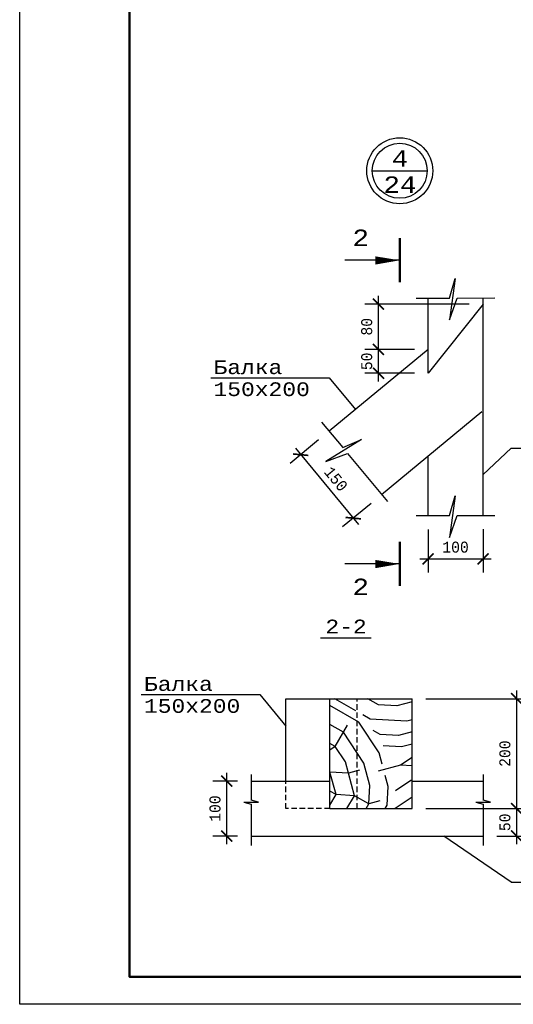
# Model space of a CAD drawing. Header units: millimetres. Extents: x -17 to 2655, y -428 to 194.
# Tile 35 of 47: x 1319 to 1409, y -103 to 77. Entities that reach past the tile are written whole.
import ezdxf
from ezdxf.enums import TextEntityAlignment as Align

# ---------------------------------------------------------------- set-up
doc = ezdxf.new("R2010")
doc.units = ezdxf.units.MM
doc.linetypes.add('ШТРИХОВАЯX2', pattern=[1.5, 1, -0.5])
for name, color, linetype in [('лист а3', 7, 'Continuous'), ('Размеры', 5, 'Continuous'), ('тонкий', 251, 'Continuous')]:
    doc.layers.add(name, color=color, linetype=linetype)
doc.layers.add('стропила', color=40, linetype='Continuous', lineweight=30)
doc.styles.get("Standard").update_dxf_attribs({"font": 'COUR.TTF', "width": 0.8, "height": 2})
doc.styles.add('style1', font='COUR.TTF')
doc.dimstyles.get("Standard").update_dxf_attribs({"dimtxt": 2, "dimasz": 2, "dimexe": 2.5, "dimexo": 2.5, "dimgap": 1, "dimtad": 1, "dimdec": 0, "dimzin": 0, "dimdsep": 46, "dimtxsty": 'Standard', "dimblk": 'ARCHTICK', "dimcen": -3, "dimdle": 1.5, "dimadec": 0, "dimazin": 0, "dimtfac": 0.75, "dimtdec": 0, "dimtofl": 0, "dimtmove": 0, "dimatfit": 3, "dimldrblk": 'ARCHTICK', "dimfxl": 0, "dimtvp": 1.5, "dimtolj": 1, "dimtzin": 0, "dimarcsym": 0})

# ---------------------------------------------------------------- blocks, each defined once
blk = doc.blocks.new('_ArchTick')
at = {"color": 0, "linetype": 'ByBlock', "const_width": 0.15}
blk.add_lwpolyline([(-0.5, -0.5), (0.5, 0.5)], dxfattribs=at)
blk = doc.blocks.new('*D265')
at = {"layer": 'Defpoints', "color": 0}
for p in [(1393.51, -13.57), (1403.51, -13.54), (1403.51, -21.44)]:
    blk.add_point(p, dxfattribs=at)
at = {"layer": 'Размеры', "color": 0, "lineweight": -2}
for p, q in [((1393.51, -16.07), (1393.51, -23.94)), ((1403.51, -16.04), (1403.51, -23.94)), ((1392.01, -21.44), (1405.01, -21.44))]:
    blk.add_line(p, q, dxfattribs=at)
at = {"layer": 'Размеры', "color": 0, "lineweight": -2, "xscale": 2, "yscale": 2, "zscale": 2, "rotation": 180}
blk.add_blockref('_ArchTick', (1393.51, -21.44), dxfattribs=at)
at = {"layer": 'Размеры', "color": 0, "lineweight": -2, "xscale": 2, "yscale": 2, "zscale": 2}
blk.add_blockref('_ArchTick', (1403.51, -21.44), dxfattribs=at)
at = {"layer": 'Размеры', "color": 0, "insert": (1398.51, -19.32), "char_height": 2, "attachment_point": 5}
blk.add_mtext('\\A1;100', dxfattribs=at)
blk = doc.blocks.new('*D266')
at = {"layer": 'Defpoints', "color": 0}
for p in [(1375.5, 1.81), (1385.06, -9.74), (1379.89, -14.03)]:
    blk.add_point(p, dxfattribs=at)
at = {"layer": 'Размеры', "color": 0, "lineweight": -2}
for p, q in [((1373.57, 0.21), (1368.4, -4.07)), ((1369.36, -1.32), (1380.85, -15.18)), ((1383.14, -11.34), (1377.96, -15.62))]:
    blk.add_line(p, q, dxfattribs=at)
at = {"layer": 'Размеры', "color": 0, "lineweight": -2, "xscale": 2, "yscale": 2, "zscale": 2}
for p, rotation in [((1370.32, -2.48), 129.6328524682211), ((1379.89, -14.03), 309.6328524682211)]:
    blk.add_blockref('_ArchTick', p, dxfattribs=dict(at, rotation=rotation))
at = {"layer": 'Размеры', "color": 0, "insert": (1376.74, -6.9), "char_height": 2, "attachment_point": 5, "rotation": 309.6329}
blk.add_mtext('\\A1;150', dxfattribs=at)
blk = doc.blocks.new('*D267')
at = {"layer": 'Defpoints', "color": 0}
for p in [(1384.48, 16.68), (1393.51, 16.68), (1393.51, 12.34)]:
    blk.add_point(p, dxfattribs=at)
at = {"layer": 'Размеры', "color": 0, "lineweight": -2}
for p, q in [((1384.48, 10.84), (1384.48, 18.18)), ((1391.01, 16.68), (1381.98, 16.68)), ((1391.01, 12.34), (1381.98, 12.34))]:
    blk.add_line(p, q, dxfattribs=at)
at = {"layer": 'Размеры', "color": 0, "lineweight": -2, "xscale": 2, "yscale": 2, "zscale": 2}
for p, rotation in [((1384.48, 16.68), 90), ((1384.48, 12.34), 270)]:
    blk.add_blockref('_ArchTick', p, dxfattribs=dict(at, rotation=rotation))
at = {"layer": 'Размеры', "color": 0, "insert": (1382.35, 14.51), "char_height": 2, "attachment_point": 5, "rotation": 90}
blk.add_mtext('\\A1;50', dxfattribs=at)
blk = doc.blocks.new('*D268')
at = {"layer": 'Defpoints', "color": 0}
for p in [(1384.48, 24.93), (1403.51, 24.93), (1393.51, 16.68)]:
    blk.add_point(p, dxfattribs=at)
at = {"layer": 'Размеры', "color": 0, "lineweight": -2}
for p, q in [((1384.48, 15.18), (1384.48, 26.43)), ((1401.01, 24.93), (1381.98, 24.93)), ((1391.01, 16.68), (1381.98, 16.68))]:
    blk.add_line(p, q, dxfattribs=at)
at = {"layer": 'Размеры', "color": 0, "lineweight": -2, "xscale": 2, "yscale": 2, "zscale": 2}
for p, rotation in [((1384.48, 24.93), 90), ((1384.48, 16.68), 270)]:
    blk.add_blockref('_ArchTick', p, dxfattribs=dict(at, rotation=rotation))
at = {"layer": 'Размеры', "color": 0, "insert": (1382.35, 20.81), "char_height": 2, "attachment_point": 5, "rotation": 90}
blk.add_mtext('\\A1;80', dxfattribs=at)
blk = doc.blocks.new('*D269')
at = {"layer": 'Defpoints', "color": 0}
for p in [(1356.85, -61.9), (1361.31, -61.9), (1361.31, -71.9)]:
    blk.add_point(p, dxfattribs=at)
at = {"layer": 'Размеры', "color": 0, "lineweight": -2}
for p, q in [((1356.85, -73.4), (1356.85, -60.4)), ((1358.81, -61.9), (1354.35, -61.9)), ((1358.81, -71.9), (1354.35, -71.9))]:
    blk.add_line(p, q, dxfattribs=at)
at = {"layer": 'Размеры', "color": 0, "lineweight": -2, "xscale": 2, "yscale": 2, "zscale": 2}
for p, rotation in [((1356.85, -61.9), 90), ((1356.85, -71.9), 270)]:
    blk.add_blockref('_ArchTick', p, dxfattribs=dict(at, rotation=rotation))
at = {"layer": 'Размеры', "color": 0, "insert": (1354.73, -66.9), "char_height": 2, "attachment_point": 5, "rotation": 90}
blk.add_mtext('\\A1;100', dxfattribs=at)
blk = doc.blocks.new('*D270')
at = {"layer": 'Defpoints', "color": 0}
for p in [(1390.63, -46.9), (1390.63, -66.9), (1409.62, -66.9)]:
    blk.add_point(p, dxfattribs=at)
at = {"layer": 'Размеры', "color": 0, "lineweight": -2}
for p, q in [((1409.62, -45.4), (1409.62, -68.4)), ((1393.13, -46.9), (1412.12, -46.9)), ((1393.13, -66.9), (1412.12, -66.9))]:
    blk.add_line(p, q, dxfattribs=at)
at = {"layer": 'Размеры', "color": 0, "lineweight": -2, "xscale": 2, "yscale": 2, "zscale": 2}
for p, rotation in [((1409.62, -46.9), 90), ((1409.62, -66.9), 270)]:
    blk.add_blockref('_ArchTick', p, dxfattribs=dict(at, rotation=rotation))
at = {"layer": 'Размеры', "color": 0, "insert": (1407.5, -56.9), "char_height": 2, "attachment_point": 5, "rotation": 90}
blk.add_mtext('\\A1;200', dxfattribs=at)
blk = doc.blocks.new('*D361')
at = {"layer": 'Defpoints', "color": 0}
for p in [(1390.63, -66.9), (1403.53, -71.9), (1409.62, -71.9)]:
    blk.add_point(p, dxfattribs=at)
at = {"layer": 'Размеры', "color": 0, "lineweight": -2}
for p, q in [((1409.62, -65.4), (1409.62, -73.4)), ((1393.13, -66.9), (1412.12, -66.9)), ((1406.03, -71.9), (1412.12, -71.9))]:
    blk.add_line(p, q, dxfattribs=at)
at = {"layer": 'Размеры', "color": 0, "lineweight": -2, "xscale": 2, "yscale": 2, "zscale": 2}
for p, rotation in [((1409.62, -66.9), 90), ((1409.62, -71.9), 270)]:
    blk.add_blockref('_ArchTick', p, dxfattribs=dict(at, rotation=rotation))
at = {"layer": 'Размеры', "color": 0, "insert": (1407.5, -69.4), "char_height": 2, "attachment_point": 5, "rotation": 90}
blk.add_mtext('\\A1;50', dxfattribs=at)

msp = doc.modelspace()

# ---------------------------------------------------------------- hatches: boundary and pattern name
at = {"layer": 'тонкий'}
h = msp.add_hatch(dxfattribs=at)
h.set_pattern_fill('LOGEND', color=256, scale=30, angle=60, style=0, pattern_type=2)
h.set_pattern_definition([(60, (-273.27, -123.26), (-10.98076, 40.98076), [9, -21]), (60, (-274.57, -122.51), (-10.98076, 40.98076), [9, -21]), (60, (-276.418, -119.712), (-10.98076, 40.98076), [6, -24]), (60, (-278.266, -116.913), (-10.98076, 40.98076), [4.5, -25.5]), (60, (-280.864, -115.413), (-10.98076, 40.98076), [3, -27]), (60, (-287.212, -120.41), (-10.98076, 40.98076), [1.5, -7.5, 1.5, -19.5]), (60, (-286.26, -115.76), (-10.98076, 40.98076), [1.5, -12, 4.5, -12]), (60, (-284.56, -109.815), (-10.98076, 40.98076), [1.5, -1.5, 1.5, -25.5]), (60, (-286.61, -110.364), (-10.98076, 40.98076), [1.5, -28.5]), (60, (-289.957, -110.163), (-10.98076, 40.98076), [4.5, -25.5]), (60, (-292.555, -108.663), (-10.98076, 40.98076), [6, -24]), (60, (-295.903, -108.462), (-10.98076, 40.98076), [7.5, -9, 1.5, -12]), (150, (-286.315, -127.855), (-40.98076, -10.98076), [1.5, -3, 7.5, -18]), (150, (-288.163, -125.056), (-40.98076, -10.98076), [1.5, -1.5, 4.5, -22.5]), (150, (-297.805, -117.757), (-40.98076, -10.98076), [3, -27]), (150, (-286.663, -122.458), (-40.98076, -10.98076), [6, -9, 1.5, -13.5]), (150, (-300.202, -112.91), (-40.98076, -10.98076), [1.5, -28.5]), (150, (-286.462, -119.11), (-40.98076, -10.98076), [4.5, -25.5]), (150, (-286.26, -115.76), (-40.98076, -10.98076), [3, -27]), (150, (-284.76, -113.163), (-40.98076, -10.98076), [1.5, -4.5, 4.5, -19.5]), (150, (-285.31, -111.114), (-40.98076, -10.98076), [1.5, -28.5]), (150, (-279.364, -112.815), (-40.98076, -10.98076), [4.2, -25.8]), (150, (-273.418, -114.516), (-40.98076, -10.98076), [3, -27]), (150, (-282.31, -105.918), (-40.98076, -10.98076), [1.5, -28.5]), (150, (-279.51, -104.07), (-40.98076, -10.98076), [4.5, -25.5]), (150, (-278.01, -101.472), (-40.98076, -10.98076), [4.5, -25.5]), (105, (-269.869, -111.37), (-25.98076, 15), [2.1213, -2.1213, 2.1213, -36.0625]), (105, (-279.364, -112.815), (-25.98076, 15), [4.2426, -38.1838]), (105, (-298.354, -115.708), (-25.98076, 15), [4.2426, -38.1838]), (105, (-288.86, -114.261), (-25.98076, 15), [4.2426, -38.1838]), (105, (-282.913, -115.962), (-25.98076, 15), [4.2426, -38.1838]), (105, (-273.217, -111.168), (-25.98076, 15), [4.2426, -38.1838]), (105, (-276.016, -113.016), (-25.98076, 15), [6.36396, -36.06245]), (105, (-292.207, -114.06), (-25.98076, 15), [2.1213, -40.3051]), (105, (-295.555, -113.86), (-25.98076, 15), [2.1213, -40.3051]), (105, (-289.555, -103.467), (-25.98076, 15), [2.1213, -40.3051]), (105, (-282.565, -121.36), (-25.98076, 15), [2.1213, -40.3051]), (105, (-283.408, -101.82), (-25.98076, 15), [2.1213, -40.3051]), (105, (-286.06, -112.413), (-25.98076, 15), [2.1213, -40.3051]), (105, (-287.158, -108.315), (-25.98076, 15), [2.1213, -40.3051]), (195, (-282.712, -112.614), (-15, -25.98076), [2.1213, -2.1213, 6.36396, -31.81985]), (195, (-280.462, -108.717), (-15, -25.98076), [2.1213, -40.3051]), (195, (-271.369, -113.967), (-15, -25.98076), [2.1213, -40.3051]), (195, (-280.864, -115.413), (-15, -25.98076), [2.1213, -40.3051]), (195, (-283.81, -108.516), (-15, -25.98076), [2.1213, -40.3051]), (195, (-281.065, -118.761), (-15, -25.98076), [2.1213, -40.3051]), (195, (-275.065, -108.37), (-15, -25.98076), [2.1213, -40.3051]), (195, (-277.77, -131.056), (-15, -25.98076), [2.1213, -40.3051]), (195, (-278.32, -129.007), (-15, -25.98076), [4.2426, -38.1838]), (195, (-278.869, -126.958), (-15, -25.98076), [4.2426, -38.1838]), (195, (-277.369, -124.36), (-15, -25.98076), [4.2426, -38.1838]), (195, (-279.217, -121.56), (-15, -25.98076), [4.2426, -38.1838]), (195, (-283.61, -105.168), (-15, -25.98076), [4.2426, -38.1838]), (195, (-267.619, -107.472), (-15, -25.98076), [4.2426, -38.1838]), (195, (-287.653, -94.173), (-15, -25.98076), [4.2426, -38.1838]), (195, (-285.055, -95.673), (-15, -25.98076), [4.2426, -38.1838]), (195, (-285.256, -99.02), (-15, -25.98076), [4.2426, -38.1838]), (195, (-295.756, -117.208), (-15, -25.98076), [6.36396, -36.06245]), (195, (-283.408, -101.82), (-15, -25.98076), [6.36396, -36.06245]), (86.56505, (-299.452, -111.61), (15, 25.98076), [3.354, -63.72804]), (86.56505, (-286.462, -119.11), (15, 25.98076), [3.354, -63.72804]), (86.56505, (-292.756, -112.011), (15, 25.98076), [3.354, -63.72804]), (86.56505, (-270.07, -114.717), (15, 25.98076), [3.354, -63.72804]), (86.56505, (-273.418, -114.516), (15, 25.98076), [3.354, -63.72804]), (86.56505, (-283.114, -119.31), (15, 25.98076), [3.354, -63.72804]), (86.56505, (-296.104, -111.81), (15, 25.98076), [3.354, -63.72804]), (86.56505, (-283.81, -108.516), (15, 25.98076), [6.708, -60.37404]), (123.43495, (-287.707, -106.266), (-25.98076, 15), [3.354, -63.72804]), (123.43495, (-277.663, -106.869), (-25.98076, 15), [3.354, -63.72804]), (123.43495, (-290.359, -116.86), (-25.98076, 15), [3.354, -63.72804]), (123.43495, (-294.658, -121.306), (-25.98076, 15), [3.354, -63.72804]), (123.43495, (-280.462, -108.717), (-25.98076, 15), [3.354, -63.72804]), (123.43495, (-281.962, -111.315), (-25.98076, 15), [3.354, -63.72804]), (123.43495, (-291.859, -119.458), (-25.98076, 15), [6.708, -60.37404]), (123.43495, (-271.516, -105.222), (-25.98076, 15), [6.708, -60.37404]), (123.43495, (-274.315, -107.07), (-25.98076, 15), [6.708, -60.37404]), (176.56505, (-282.418, -130.105), (-25.98076, 15), [3.354, -63.72804]), (176.56505, (-296.707, -121.855), (-25.98076, 15), [3.354, -63.72804]), (176.56505, (-275.52, -127.159), (-25.98076, 15), [3.354, -63.72804]), (176.56505, (-300.403, -116.257), (-25.98076, 15), [3.354, -63.72804]), (176.56505, (-283.315, -122.659), (-25.98076, 15), [3.354, -63.72804]), (176.56505, (-282.913, -115.962), (-25.98076, 15), [3.354, -63.72804]), (176.56505, (-286.609, -110.364), (-25.98076, 15), [3.354, -63.72804]), (176.56505, (-282.967, -128.056), (-25.98076, 15.00001), [3.354, -63.72804]), (176.56505, (-283.114, -119.31), (-25.98076, 15), [3.354, -63.72804]), (176.56505, (-276.016, -113.016), (-25.98076, 15), [3.354, -63.72804]), (176.56505, (-277.114, -108.918), (-25.98076, 15), [3.354, -63.72804]), (176.56505, (-281.908, -99.222), (-25.98076, 15), [3.354, -63.72804]), (176.56505, (-300.952, -114.208), (-25.98076, 15), [3.354, -63.72804]), (176.56505, (-301.903, -118.855), (-25.98076, 15), [6.708, -60.37404]), (176.56505, (-281.467, -125.458), (-25.98076, 15), [6.708, -60.37404]), (213.43495, (-279.82, -131.605), (-15, -25.98076), [3.354, -63.72804]), (213.43495, (-265.77, -110.271), (-15, -25.98076), [3.354, -63.72804]), (213.43495, (-279.511, -104.07), (-15, -25.98076), [3.354, -63.72804]), (213.43495, (-276.418, -119.712), (-15, -25.98076), [3.354, -63.72804]), (213.43495, (-274.57, -122.511), (-15, -25.98076), [3.354, -63.72804]), (213.43495, (-278.266, -116.913), (-15, -25.98076), [3.354, -63.72804]), (213.43495, (-289.354, -100.119), (-15, -25.98076), [3.354, -63.72804]), (213.43495, (-289.153, -96.771), (-15, -25.98076), [6.708, -60.37404])])
h.paths.add_polyline_path([(1380.6298, -46.8969), (1375.6298, -46.8969), (1375.6298, -66.8969), (1380.6298, -66.8969)])
h.paths.add_polyline_path([(1380.6298, -66.8969), (1390.6298, -66.8969), (1390.6298, -46.8969), (1380.6298, -46.8969)])

# ---------------------------------------------------------------- linework, layer by layer
at = {"lineweight": 50}
for p, q in [((1388.3479, 28.9191), (1388.3439, 36.9191)), ((1388.3479, -26.3466), (1388.3439, -18.3466))]:
    msp.add_line(p, q, dxfattribs=at)
for p, q in [((1388.3459, 32.9191), (1378.3459, 32.914)), ((1353.9404, 11.5257), (1375.5303, 11.5257)), ((1408.6188, -1.2812), (1430.2088, -1.2812)), ((1388.3459, -22.3466), (1378.3459, -22.3516)), ((1341.2833, -46.1338), (1362.8732, -46.1338)), ((1361.315, -60.679), (1361.315, -65.3583)), ((1403.5317, -60.679), (1403.5317, -65.3583)), ((1359.9816, -65.7217), (1362.6483, -65.7217)), ((1359.9816, -65.7217), (1361.315, -66.0851)), ((1362.6483, -65.7217), (1361.315, -65.3583)), ((1361.315, -66.0851), (1361.315, -73.6208)), ((1402.1983, -65.7217), (1404.865, -65.7217)), ((1402.1983, -65.7217), (1403.5317, -66.0851)), ((1404.865, -65.7217), (1403.5317, -65.3583)), ((1403.5317, -66.0851), (1403.5317, -73.6208)), ((1408.6188, -80.3152), (1430.2088, -80.3152))]:
    msp.add_line(p, q)
at = {"lineweight": 30}
msp.add_line((1373.9313, -35.8389), (1383.1582, -35.8389), dxfattribs=at)
for points in [[(1388.3459, 32.9041, 0, 1.5, 0), (1383.906, 32.8816, 1.5, 1.5, 0)], [(1388.3459, -22.3616, 0, 1.5, 0), (1383.906, -22.384, 1.5, 1.5, 0)]]:
    msp.add_lwpolyline(points, format="xyseb")
msp.add_circle((1388.3479, 49.2055), 6)
msp.add_circle((1388.3479, 49.2055), 5, dxfattribs=at)
at = {"layer": 'лист а3', "color": 7}
msp.add_lwpolyline([(1319.1703, -102.5277), (1319.1703, 194.4723), (1739.1703, 194.4723), (1739.1703, -102.5277), (1319.1703, -102.5277)], dxfattribs=at)
at = {"layer": 'лист а3', "color": 7, "lineweight": 50}
msp.add_lwpolyline([(1339.1703, 189.4723), (1734.1703, 189.4723), (1734.1703, -97.5277), (1339.1703, -97.5277), (1339.1703, 189.4723)], dxfattribs=at)
at = {"layer": 'стропила'}
for p, q in [((1393.514, 12.3445), (1393.514, 26.0474)), ((1403.514, -13.5678), (1403.514, 26.0474)), ((1403.514, 24.9332), (1393.514, 12.3445)), ((1393.514, 16.6797), (1375.4951, 1.8077)), ((1403.2881, 5.2976), (1385.0433, -9.7609)), ((1393.514, -13.5678), (1393.514, -2.7695)), ((1367.6298, -61.8969), (1367.6298, -46.8969)), ((1367.6298, -46.8969), (1375.6298, -46.8969)), ((1375.6298, -46.8969), (1390.6298, -46.8969)), ((1375.6298, -66.8969), (1375.6298, -46.8969)), ((1390.6298, -66.8969), (1390.6298, -46.8969)), ((1361.315, -61.8969), (1375.6298, -61.8969)), ((1390.6298, -61.8969), (1403.5317, -61.8969)), ((1375.6298, -66.8969), (1390.6298, -66.8969)), ((1361.315, -71.8969), (1403.5317, -71.8969))]:
    msp.add_line(p, q, dxfattribs=at)
at = {"layer": 'тонкий'}
for p, q in [((1383.3479, 49.2055), (1393.3479, 49.2055)), ((1398.4247, 29.6159), (1397.3843, 22.0431)), ((1397.3849, 26.0332), (1398.4247, 29.6159)), ((1391.3651, 26.0193), (1397.3849, 26.0332)), ((1397.3843, 22.0431), (1398.797, 26.0365)), ((1398.797, 26.0365), (1405.6328, 26.0522)), ((1375.5303, 11.5257), (1380.2869, 5.7626)), ((1374.1234, 3.4619), (1377.966, -1.172)), ((1381.391, 0.3066), (1374.8883, -3.7114)), ((1377.966, -1.172), (1381.391, 0.3066)), ((1408.6188, -1.2812), (1403.514, -6.069)), ((1374.8883, -3.7114), (1378.8674, -2.2589)), ((1378.8674, -2.2589), (1386.0968, -10.9934)), ((1398.4247, -9.9712), (1397.3843, -17.544)), ((1397.3849, -13.5539), (1398.4247, -9.9712)), ((1391.3651, -13.5678), (1397.3849, -13.5539)), ((1397.3843, -17.544), (1398.797, -13.5506)), ((1398.797, -13.5506), (1405.6328, -13.5349)), ((1362.8732, -46.1338), (1367.6298, -51.8969)), ((1408.6188, -80.3152), (1396.3756, -71.8969))]:
    msp.add_line(p, q, dxfattribs=at)
at = {"layer": 'тонкий', "linetype": 'ШТРИХОВАЯX2'}
for p, q in [((1380.6298, -66.8969), (1380.6298, -46.8969)), ((1367.6298, -66.8969), (1367.6298, -61.8969)), ((1375.6298, -66.8969), (1367.6298, -66.8969))]:
    msp.add_line(p, q, dxfattribs=at)

# ---------------------------------------------------------------- texts
at = {"style": 'style1'}
msp.add_text('4', height=3, dxfattribs=at).set_placement((1388.3927, 51.4452), align=Align.MIDDLE_CENTER)
at = {"color": 0, "style": 'style1'}
msp.add_text('24', height=3, dxfattribs=at).set_placement((1388.3927, 46.6756), align=Align.MIDDLE_CENTER)
at = {"style": 'style1'}
for s, height, p in [('2', 3, (1379.7494, 35.5005)), ('Балка', 2.5, (1354.4507, 12.1906)), ('150х200', 2.5, (1354.4491, 8.1906)), ('2', 3, (1379.7494, -28.0423)), ('2-2', 2.5, (1374.8204, -35.0063)), ('Балка', 2.5, (1341.7936, -45.4688)), ('150х200', 2.5, (1341.792, -49.4688))]:
    msp.add_text(s, height=height, dxfattribs=at).set_placement(p)

# ---------------------------------------------------------------- dimensions: what is measured, and where the dimension line sits
at = {"layer": 'Размеры'}
for base, p1, p2, text, picture, middle in [((1384.4776, 24.9332), (1393.514, 16.6797), (1403.514, 24.9332), '80', '*D268', (1382.3537, 20.8065)), ((1409.6243, -66.8969), (1390.6298, -46.8969), (1390.6298, -66.8969), '200', '*D270', (1407.5003, -56.8969)), ((1356.8511, -61.8969), (1361.315, -71.8969), (1361.315, -61.8969), '100', '*D269', (1354.7271, -66.8969))]:
    dim = msp.add_linear_dim(base=base, p1=p1, p2=p2, angle=90, text=text, dimstyle='Standard', dxfattribs=at)
    dim.commit()
    dim.dimension.update_dxf_attribs({"geometry": picture, "text_midpoint": middle})
dim = msp.add_linear_dim(base=(1384.4776, 16.6797), p1=(1393.514, 12.3445), p2=(1393.514, 16.6797), angle=90, text='50', dimstyle='Standard', dxfattribs=at)
dim.commit()
dim.dimension.update_dxf_attribs({"geometry": '*D267', "text_midpoint": (1384.4776, 14.5121), "dimtype": 160})
dim = msp.add_aligned_dim(p1=(1375.4951, 1.8077), p2=(1385.0631, -9.7445), distance=-6.718, text='150', dimstyle='Standard', dxfattribs=at)
dim.commit()
dim.dimension.update_dxf_attribs({"geometry": '*D266', "text_midpoint": (1376.7411, -6.8988)})
dim = msp.add_linear_dim(base=(1403.514, -21.4393), p1=(1393.514, -13.5678), p2=(1403.514, -13.5398), text='100', dimstyle='Standard', dxfattribs=at)
dim.commit()
dim.dimension.update_dxf_attribs({"geometry": '*D265', "text_midpoint": (1398.514, -19.3154)})
dim = msp.add_linear_dim(base=(1409.6243, -71.8969), p1=(1390.6298, -66.8969), p2=(1403.5317, -71.8969), angle=90, text='50', dimstyle='Standard', override={"dimtmove": 1}, dxfattribs=at)
dim.commit()
dim.dimension.update_dxf_attribs({"geometry": '*D361', "text_midpoint": (1407.5003, -69.3969)})

doc.saveas('drawing.dxf')
